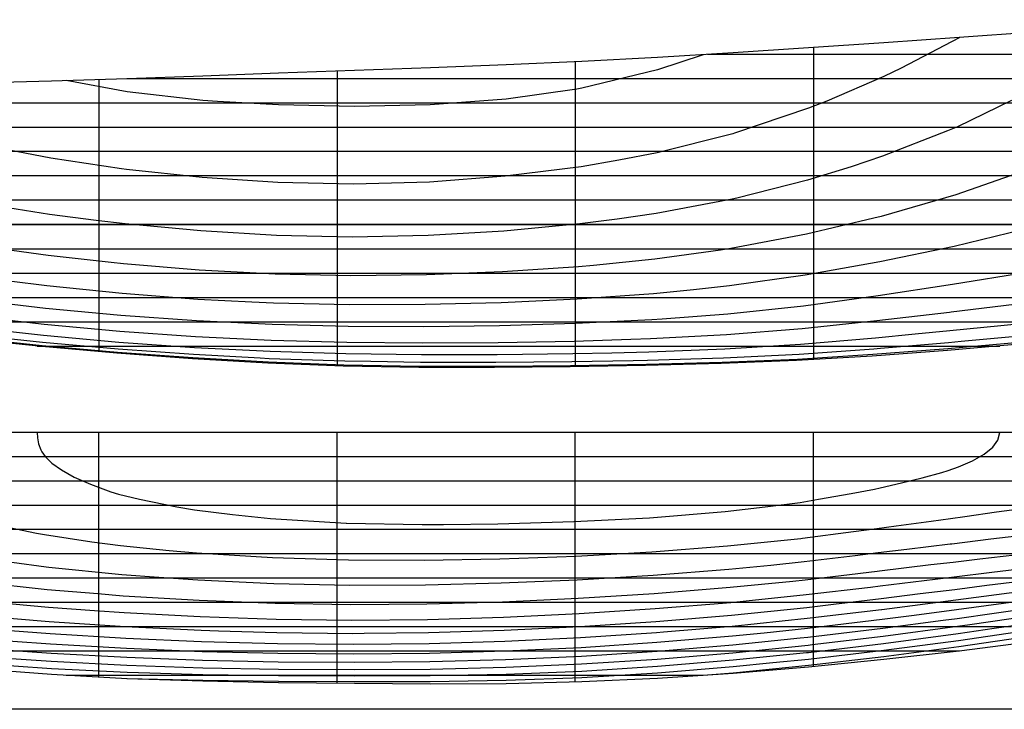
# Model space of a CAD drawing. Header units: metres. Extents: x -1049 to 33, y -200 to 318.
# Tile 2 of 4: x -735 to -329, y -200 to 84. Entities that reach past the tile are written whole.
import ezdxf

# ---------------------------------------------------------------- set-up
doc = ezdxf.new("R2010")
doc.units = ezdxf.units.M

msp = doc.modelspace()

# ---------------------------------------------------------------- linework, layer by layer
at = {"layer": '2', "color": 5}
for points in [[(-317.15, 79.145), (-348.03, 76.9703), (-378.976, 74.8143), (-409.979, 72.6964), (-441.029, 70.649), (-472.122, 68.7469), (-503.254, 67.0737), (-534.423, 65.6864), (-565.616, 64.5032), (-596.821, 63.397), (-628.024, 62.2564), (-659.217, 61.0989), (-690.391, 60.005), (-721.539, 59.0507), (-752.657, 58.2492), (-783.744, 57.5688), (-814.8, 56.9776), (-845.819, 56.4647), (-876.79, 56.0417), (-907.704, 55.7211), (-938.551, 55.5156), (-969.319, 55.4377), (-1000, 55.5)], [(-321.89, -49.1651), (-352.864, -51.901), (-383.874, -54.1701), (-414.914, -55.9235), (-445.978, -57.1625), (-477.059, -57.992), (-508.15, -58.5303), (-539.246, -58.8387), (-570.338, -58.7938), (-601.42, -58.2346), (-632.485, -57.0329), (-663.527, -55.2299), (-694.538, -52.9209), (-725.513, -50.1902), (-756.444, -47.0279), (-787.32, -43.3768), (-818.132, -39.1786), (-848.857, -34.3651), (-879.461, -28.8594), (-909.911, -22.585), (-940.173, -15.4648), (-970.214, -7.4221), (-1000, 1.62)]]:
    msp.add_lwpolyline(points, dxfattribs=at)
at = {"layer": '2', "color": 7}
for points in [[(-347.905, 76.979), (-348.03, 76.9051), (-371.916, 64.4076), (-379.095, 60.8903), (-402.519, 50.8383), (-410.099, 47.8343), (-440.454, 37.6142), (-441.164, 37.3955), (-472.335, 29.5656), (-488.132, 26.5103), (-503.573, 23.7786), (-534.806, 19.844), (-566.008, 17.4722), (-597.187, 16.6542), (-628.356, 17.3382), (-659.51, 19.3717), (-690.633, 22.5992), (-692.745, 22.8991), (-721.727, 27.3317), (-746.103, 32.0434)], [(-453.423, 69.8908), (-472.133, 63.7044), (-503.283, 56.0734), (-505.404, 55.7492), (-534.466, 51.568), (-565.653, 49.2423), (-596.842, 48.6368), (-628.028, 49.2381), (-653.224, 50.6712), (-659.208, 51.0545), (-690.386, 54.6863), (-715.395, 59.2389)], [(-326.563, 51.0176), (-348.683, 40.2824), (-352.901, 38.5026), (-379.526, 28.1062), (-392.543, 23.7829), (-410.416, 18.2815), (-439.513, 10.8971), (-441.492, 10.4362), (-472.737, 4.5862), (-488.781, 2.2588), (-504.053, 0.2542), (-535.329, -2.7383), (-566.546, -4.5574), (-597.728, -5.152), (-628.9, -4.4803), (-660.056, -2.633), (-691.177, 0.2438), (-703.132, 1.7008), (-722.25, 4.1658), (-753.271, 9.0769)], [(-323.847, 21.1984), (-349.407, 12.2777), (-380.069, 3.3365), (-383.138, 2.5687), (-410.881, -3.9823), (-441.972, -9.8783), (-446.259, -10.5262), (-473.27, -14.2193), (-498.509, -16.8411), (-504.631, -17.4098), (-535.924, -19.5129), (-567.142, -20.7474), (-598.323, -21.065), (-629.5, -20.3933), (-660.666, -18.7512), (-691.796, -16.2095), (-696.975, -15.6491), (-722.869, -12.7417), (-753.879, -8.4593)], [(-321.89, -49.1651), (-352.864, -51.901), (-383.874, -54.1701), (-414.914, -55.9235), (-445.978, -57.1625), (-477.059, -57.992), (-508.15, -58.5303), (-539.246, -58.8387), (-570.338, -58.7938), (-601.42, -58.2346), (-632.485, -57.0329), (-663.527, -55.2299), (-694.538, -52.9209), (-725.513, -50.1902), (-756.444, -47.0279), (-787.32, -43.3768), (-818.132, -39.1786), (-848.857, -34.3651), (-879.461, -28.8594), (-909.911, -22.585), (-940.173, -15.4648), (-970.214, -7.4221), (-1000, 1.62)], [(-321.966, -2.208), (-350.114, -8.9727), (-380.677, -15.361), (-411.446, -20.8792), (-442.547, -25.2808), (-457.363, -26.8876), (-473.869, -28.4988), (-505.245, -30.739), (-522.238, -31.5641), (-536.531, -32.1923), (-567.737, -32.9524), (-598.911, -33.0292), (-630.09, -32.3259), (-639.12, -31.8866), (-661.263, -30.7857), (-692.399, -28.426), (-723.472, -25.2696), (-754.476, -21.359)], [(-320.23, -19.6892), (-350.773, -24.7038), (-381.308, -29.3734), (-412.062, -33.5955), (-443.167, -36.8879), (-470.284, -38.9605), (-474.49, -39.2488), (-505.851, -40.7351), (-537.116, -41.6788), (-568.303, -42.0907), (-599.463, -41.9476), (-630.636, -41.1671), (-661.807, -39.6879), (-692.942, -37.4784), (-724.01, -34.5135), (-755.006, -30.8306)], [(-320.804, -32.3402), (-351.377, -36.0881), (-352.01, -36.1588), (-381.932, -39.6111), (-412.694, -42.9148), (-443.796, -45.4019), (-475.1, -47.0838), (-483.144, -47.3677), (-506.429, -48.0849), (-537.661, -48.6611), (-568.824, -48.8364), (-599.967, -48.5517), (-631.127, -47.6959), (-662.286, -46.2), (-693.409, -44.0329), (-724.466, -41.1675), (-755.452, -37.6362)], [(-321.268, -40.739), (-330.854, -41.6879), (-351.915, -43.8151), (-366.193, -45.1494), (-382.531, -46.7301), (-413.32, -49.3912), (-444.414, -51.3134), (-475.684, -52.5223), (-490.969, -52.8839), (-506.967, -53.2183), (-538.161, -53.5888), (-569.298, -53.6297), (-600.421, -53.2414), (-631.56, -52.2897), (-662.697, -50.7192), (-693.8, -48.5257), (-724.84, -45.7087), (-755.814, -42.2942)], [(-321.614, -45.8228), (-347.209, -48.1938), (-352.375, -48.6734), (-380.439, -51.0213), (-383.094, -51.2491), (-413.932, -53.455), (-445.015, -55.0027), (-476.236, -55.9417), (-482.233, -56.0489), (-507.46, -56.4627), (-538.614, -56.7517), (-569.725, -56.7303), (-590.166, -56.4231), (-600.826, -56.2572), (-631.941, -55.2064), (-635.666, -55.0095), (-663.049, -53.5382), (-694.124, -51.289), (-725.144, -48.5015), (-756.103, -45.1913)], [(-321.823, -48.4215), (-352.717, -51.1732), (-369.006, -52.4253), (-383.593, -53.5509), (-414.52, -55.4889), (-445.59, -56.8092), (-476.742, -57.6161), (-507.894, -58.1177), (-539.01, -58.4049), (-570.102, -58.3623), (-601.186, -57.8374), (-632.273, -56.6875), (-663.347, -54.9256), (-694.389, -52.6302), (-725.385, -49.8751), (-749.748, -47.3439)]]:
    msp.add_lwpolyline(points, dxfattribs=at)
at = {"layer": '2', "color": 2}
for points in [[(-16, 70), (-34.8381, 70), (-45.33, 70), (-74.1915, 70), (-74.8775, 70), (-104.632, 70), (-133.003, 70), (-134.587, 70), (-164.724, 70), (-195.026, 70), (-216.34, 70), (-225.468, 70), (-256.021, 70), (-286.651, 70), (-314.694, 70), (-317.347, 70), (-348.131, 70), (-379.015, 70), (-409.99, 70), (-441.03, 70), (-451.638, 70)], [(-324.178, 60), (-348.294, 60), (-379.104, 60), (-410.029, 60), (-424.771, 60), (-441.053, 60), (-472.141, 60), (-503.273, 60), (-534.436, 60), (-565.623, 60), (-596.822, 60), (-628.023, 60), (-659.216, 60), (-690.391, 60), (-690.555, 60)], [(-317.862, 50), (-333.625, 50), (-348.479, 50), (-379.21, 50), (-410.083, 50), (-410.895, 50), (-441.09, 50), (-472.179, 50), (-503.315, 50), (-534.474, 50), (-565.65, 50), (-596.836, 50), (-628.025, 50), (-659.21, 50), (-681.048, 50), (-690.382, 50), (-721.534, 50), (-752.658, 50)], [(-318.154, 40), (-343.676, 40), (-348.689, 40), (-379.339, 40), (-408.513, 40), (-410.157, 40), (-441.147, 40), (-472.24, 40), (-503.386, 40), (-534.546, 40), (-565.713, 40), (-596.889, 40), (-628.071, 40), (-659.253, 40), (-690.424, 40), (-721.578, 40), (-752.709, 40)], [(-318.462, 30), (-348.924, 30), (-354.587, 30), (-379.494, 30), (-410.256, 30), (-413.499, 30), (-441.23, 30), (-472.331, 30), (-503.49, 30), (-534.654, 30), (-565.817, 30), (-596.985, 30), (-628.165, 30), (-659.348, 30), (-690.525, 30), (-721.686, 30), (-752.826, 30)], [(-318.786, 20), (-329.824, 20), (-349.186, 20), (-366.605, 20), (-379.678, 20), (-410.389, 20), (-428.286, 20), (-441.344, 20), (-472.456, 20), (-503.632, 20), (-534.804, 20), (-565.965, 20), (-597.13, 20), (-628.309, 20), (-659.498, 20), (-690.684, 20), (-721.855, 20), (-753.003, 20)], [(-319.123, 10), (-346.293, 10), (-349.474, 10), (-379.897, 10), (-379.964, 10), (-410.56, 10), (-441.5, 10), (-469.696, 10), (-472.622, 10), (-503.818, 10), (-534.999, 10), (-566.16, 10), (-597.324, 10), (-628.507, 10), (-659.705, 10), (-690.902, 10), (-722.083, 10), (-738.442, 10)], [(-753.558, 0), (-722.384, 0), (-691.185, 0), (-659.97, 0), (-652.812, 0), (-628.761, 0), (-597.572, 0), (-592.902, 0), (-566.41, 0), (-535.25, 0), (-504.06, 0), (-472.845, 0), (-441.71, 0), (-410.778, 0), (-399.801, 0), (-380.165, 0), (-364.035, 0), (-349.795, 0), (-336.648, 0), (-319.475, 0)], [(-753.943, -10), (-722.754, -10), (-703.847, -10), (-691.539, -10), (-660.311, -10), (-629.087, -10), (-597.89, -10), (-566.725, -10), (-535.561, -10), (-504.361, -10), (-473.127, -10), (-441.976, -10), (-435.727, -10), (-411.056, -10), (-384.479, -10), (-380.481, -10), (-357.897, -10), (-350.153, -10), (-334.647, -10), (-319.846, -10)], [(-750.751, -20), (-723.202, -20), (-702.44, -20), (-691.97, -20), (-660.723, -20), (-629.483, -20), (-598.276, -20), (-567.11, -20), (-535.945, -20), (-504.739, -20), (-473.488, -20), (-442.325, -20), (-416.514, -20), (-411.409, -20), (-381.726, -20), (-380.865, -20), (-359.735, -20), (-350.56, -20), (-339.49, -20), (-320.383, -20)], [(-752.131, -30), (-723.735, -30), (-722.63, -30), (-692.487, -30), (-677.39, -30), (-661.221, -30), (-629.966, -30), (-598.749, -30), (-567.58, -30), (-536.415, -30), (-505.207, -30), (-473.946, -30), (-442.774, -30), (-425.563, -30), (-411.866, -30), (-390.764, -30), (-381.342, -30), (-369.568, -30), (-351.682, -30), (-351.035, -30), (-335.067, -30), (-320.689, -30)], [(-744.755, -40), (-727.675, -40), (-724.38, -40), (-704.862, -40), (-693.112, -40), (-673.057, -40), (-661.828, -40), (-630.557, -40), (-599.331, -40), (-568.161, -40), (-537.002, -40), (-505.801, -40), (-474.543, -40), (-443.374, -40), (-413.212, -40), (-412.472, -40), (-391.475, -40), (-381.96, -40), (-374.017, -40), (-359.588, -40), (-351.631, -40), (-345.753, -40), (-332.627, -40), (-321.223, -40)], [(-727.374, -50), (-727.269, -50), (-726.835, -50), (-725.902, -50), (-725.423, -50), (-724.132, -50), (-721.337, -50), (-717.417, -50), (-712.198, -50), (-705.5, -50), (-697.135, -50), (-693.957, -50), (-685.296, -50), (-669.979, -50), (-662.625, -50), (-647, -50), (-631.331, -50), (-600.275, -50), (-600.094, -50), (-568.926, -50), (-560.249, -50), (-537.783, -50), (-506.611, -50), (-475.389, -50), (-444.255, -50), (-427.841, -50), (-413.397, -50), (-405.965, -50), (-392.513, -50), (-382.911, -50), (-380.586, -50), (-371.718, -50), (-363.212, -50), (-355.126, -50), (-352.54, -50), (-348.279, -50), (-342.556, -50), (-337.813, -50), (-334.258, -50), (-332.07, -50), (-331.343, -50)]]:
    msp.add_lwpolyline(points, dxfattribs=at)
at = {"layer": '2', "color": 1}
for points in [[(-408, 72.8316), (-408, 61.1886), (-408, 50.2725), (-408, 40.06), (-408, 30.528), (-408, 21.653), (-408, 13.4117), (-408, 5.7805), (-408, -1.264), (-408, -7.7456), (-408, -13.6879), (-408, -19.1147), (-408, -24.0495), (-408, -28.5161), (-408, -32.538), (-408, -36.1388), (-408, -39.3421), (-408, -42.1712), (-408, -44.6496), (-408, -46.8007), (-408, -48.6477), (-408, -50.2138), (-408, -51.5224), (-408, -52.5965), (-408, -53.4594), (-408, -54.1342), (-408, -54.644), (-408, -55.012), (-408, -55.2612), (-408, -55.4148), (-408, -55.4959), (-408, -55.5275), (-408, -55.533)], [(-506, 66.9515), (-506, 55.7255), (-506, 45.19), (-506, 35.3233), (-506, 26.1036), (-506, 17.509), (-506, 9.5175), (-506, 2.1073), (-506, -4.7438), (-506, -11.0577), (-506, -16.8564), (-506, -22.162), (-506, -26.9965), (-506, -31.3818), (-506, -35.34), (-506, -38.8931), (-506, -42.063), (-506, -42.8202), (-506, -44.8733), (-506, -47.3445), (-506, -49.4975), (-506, -51.3542), (-506, -52.9365), (-506, -54.2663), (-506, -55.3654), (-506, -56.2557), (-506, -56.9592), (-506, -57.4977), (-506, -57.8932), (-506, -58.1677), (-506, -58.3429), (-506, -58.4409), (-506, -58.4837), (-506, -58.4931)], [(-604, 63.1346), (-604, 52.1512), (-604, 41.852), (-604, 32.2147), (-604, 23.2175), (-604, 14.8382), (-604, 7.0548), (-604, -0.1547), (-604, -6.8123), (-604, -12.94), (-604, -18.5596), (-604, -23.6932), (-604, -28.3626), (-604, -32.5899), (-604, -36.397), (-604, -39.8058), (-604, -42.8383), (-604, -45.5165), (-604, -47.8624), (-604, -49.8979), (-604, -51.645), (-604, -53.1258), (-604, -54.3622), (-604, -55.3764), (-604, -56.1902), (-604, -56.8258), (-604, -57.3052), (-604, -57.6504), (-604, -57.8835), (-604, -58.0265), (-604, -58.1013), (-604, -58.1301), (-604, -58.1348)], [(-702, 59.6493), (-702, 49.6015), (-702, 40.1738), (-702, 31.3464), (-702, 23.0995), (-702, 15.4133), (-702, 8.2682), (-702, 1.6443), (-702, -4.478), (-702, -10.1185), (-702, -15.297), (-702, -20.0331), (-702, -24.3465), (-702, -28.2571), (-702, -31.7845), (-702, -34.9484), (-702, -37.7685), (-702, -40.2648), (-702, -42.4567), (-702, -44.3642), (-702, -46.0069), (-702, -47.4047), (-702, -48.5772), (-702, -49.5443), (-702, -50.3257), (-702, -50.9411), (-702, -51.4104), (-702, -51.7532), (-702, -51.9895), (-702, -52.1388), (-702, -52.221), (-702, -52.2559), (-702, -52.2631)]]:
    msp.add_lwpolyline(points, dxfattribs=at)
at = {"layer": '2', "color": 9}
msp.add_lwpolyline([(33.2, 0), (-1049.2, 0)], dxfattribs=at)
at = {"layer": '3', "color": 9}
msp.add_lwpolyline([(33.2, -85.5818), (-1049.2, -85.5818)], dxfattribs=at)
at = {"layer": '3', "color": 5}
for points in [[(-321.89, -85.5818), (-352.864, -85.5818), (-383.874, -85.5818), (-414.914, -85.5818), (-445.978, -85.5818), (-477.059, -85.5818), (-508.15, -85.5818), (-539.246, -85.5818), (-570.338, -85.5818), (-601.42, -85.5818), (-632.485, -85.5818), (-663.527, -85.5818), (-694.538, -85.5818), (-725.513, -85.5818), (-756.444, -85.5818), (-787.32, -85.5818), (-818.132, -85.5818), (-848.857, -85.5818), (-879.461, -85.5818), (-909.911, -85.5818), (-940.173, -85.5818), (-970.214, -85.5818), (-1000, -85.5818)], [(-317.15, -171.591), (-348.03, -175.598), (-378.976, -179.092), (-409.979, -182.134), (-441.029, -184.748), (-472.122, -186.84), (-503.254, -188.289), (-534.423, -189.018), (-565.616, -189.174), (-596.821, -188.975), (-628.024, -188.608), (-659.217, -187.998), (-690.391, -186.941), (-721.539, -185.248), (-752.657, -182.919), (-783.744, -180.092), (-814.8, -176.905), (-845.819, -173.403), (-876.79, -169.539), (-907.704, -165.259), (-938.551, -160.51), (-969.319, -155.239), (-1000, -149.392)]]:
    msp.add_lwpolyline(points, dxfattribs=at)
at = {"layer": '3', "color": 7}
for points in [[(-321.89, -85.5818), (-352.864, -85.5818), (-383.874, -85.5818), (-414.914, -85.5818), (-445.978, -85.5818), (-477.059, -85.5818), (-508.15, -85.5818), (-539.246, -85.5818), (-570.338, -85.5818), (-601.42, -85.5818), (-632.485, -85.5818), (-663.527, -85.5818), (-694.538, -85.5818), (-725.513, -85.5818), (-756.444, -85.5818), (-787.32, -85.5818), (-818.132, -85.5818), (-848.857, -85.5818), (-879.461, -85.5818), (-909.911, -85.5818), (-940.173, -85.5818), (-970.214, -85.5818), (-1000, -85.5818)], [(-321.823, -95.5818), (-352.717, -95.5818), (-369.006, -95.5818), (-383.593, -95.5818), (-414.52, -95.5818), (-445.59, -95.5818), (-476.742, -95.5818), (-507.894, -95.5818), (-539.01, -95.5818), (-570.102, -95.5818), (-601.186, -95.5818), (-632.273, -95.5818), (-663.347, -95.5818), (-694.389, -95.5818), (-725.385, -95.5818), (-749.748, -95.5818)], [(-321.614, -105.582), (-347.209, -105.582), (-352.375, -105.582), (-380.439, -105.582), (-383.094, -105.582), (-413.932, -105.582), (-445.015, -105.582), (-476.236, -105.582), (-482.233, -105.582), (-507.46, -105.582), (-538.614, -105.582), (-569.725, -105.582), (-590.166, -105.582), (-600.826, -105.582), (-631.941, -105.582), (-635.666, -105.582), (-663.049, -105.582), (-694.124, -105.582), (-725.144, -105.582), (-756.103, -105.582)], [(-321.268, -115.582), (-330.854, -115.582), (-351.915, -115.582), (-366.193, -115.582), (-382.531, -115.582), (-413.32, -115.582), (-444.414, -115.582), (-475.684, -115.582), (-490.969, -115.582), (-506.967, -115.582), (-538.161, -115.582), (-569.298, -115.582), (-600.421, -115.582), (-631.56, -115.582), (-662.697, -115.582), (-693.8, -115.582), (-724.84, -115.582), (-755.814, -115.582)], [(-320.804, -125.582), (-351.377, -125.582), (-352.01, -125.582), (-381.932, -125.582), (-412.694, -125.582), (-443.796, -125.582), (-475.1, -125.582), (-483.144, -125.582), (-506.429, -125.582), (-537.661, -125.582), (-568.824, -125.582), (-599.967, -125.582), (-631.127, -125.582), (-662.286, -125.582), (-693.409, -125.582), (-724.466, -125.582), (-755.452, -125.582)], [(-320.23, -135.582), (-350.773, -135.582), (-381.308, -135.582), (-412.062, -135.582), (-443.167, -135.582), (-470.284, -135.582), (-474.49, -135.582), (-505.851, -135.582), (-537.116, -135.582), (-568.303, -135.582), (-599.463, -135.582), (-630.636, -135.582), (-661.807, -135.582), (-692.942, -135.582), (-724.01, -135.582), (-755.006, -135.582)], [(-321.966, -145.582), (-350.114, -145.582), (-380.677, -145.582), (-411.446, -145.582), (-442.547, -145.582), (-457.363, -145.582), (-473.869, -145.582), (-505.245, -145.582), (-522.238, -145.582), (-536.531, -145.582), (-567.737, -145.582), (-598.911, -145.582), (-630.09, -145.582), (-639.12, -145.582), (-661.263, -145.582), (-692.399, -145.582), (-723.472, -145.582), (-754.476, -145.582)], [(-323.847, -155.582), (-349.407, -155.582), (-380.069, -155.582), (-383.138, -155.582), (-410.881, -155.582), (-441.972, -155.582), (-446.259, -155.582), (-473.27, -155.582), (-498.509, -155.582), (-504.631, -155.582), (-535.924, -155.582), (-567.142, -155.582), (-598.323, -155.582), (-629.5, -155.582), (-660.666, -155.582), (-691.796, -155.582), (-696.975, -155.582), (-722.869, -155.582), (-753.879, -155.582)], [(-326.563, -165.582), (-348.683, -165.582), (-352.901, -165.582), (-379.526, -165.582), (-392.543, -165.582), (-410.416, -165.582), (-439.513, -165.582), (-441.492, -165.582), (-472.737, -165.582), (-488.781, -165.582), (-504.053, -165.582), (-535.329, -165.582), (-566.546, -165.582), (-597.728, -165.582), (-628.9, -165.582), (-660.056, -165.582), (-691.177, -165.582), (-703.132, -165.582), (-722.25, -165.582), (-753.271, -165.582)], [(-347.905, -175.582), (-348.03, -175.582), (-371.916, -175.582), (-379.095, -175.582), (-402.519, -175.582), (-410.099, -175.582), (-440.454, -175.582), (-441.164, -175.582), (-472.335, -175.582), (-488.132, -175.582), (-503.573, -175.582), (-534.806, -175.582), (-566.008, -175.582), (-597.187, -175.582), (-628.356, -175.582), (-659.51, -175.582), (-690.633, -175.582), (-692.745, -175.582), (-721.727, -175.582), (-746.103, -175.582)], [(-453.423, -185.582), (-472.133, -185.582), (-503.283, -185.582), (-505.404, -185.582), (-534.466, -185.582), (-565.653, -185.582), (-596.842, -185.582), (-628.028, -185.582), (-653.224, -185.582), (-659.208, -185.582), (-690.386, -185.582), (-715.395, -185.582)]]:
    msp.add_lwpolyline(points, dxfattribs=at)
at = {"layer": '3', "color": 2}
for points in [[(-727.374, -85.5818), (-727.269, -87.8456), (-726.835, -90.2506), (-725.902, -92.7861), (-725.423, -93.5789), (-724.132, -95.4321), (-721.337, -98.1737), (-717.417, -101.004), (-712.198, -103.918), (-705.5, -106.91), (-697.135, -109.983), (-693.957, -110.955), (-685.296, -113.058), (-669.979, -116.177), (-662.625, -117.451), (-647, -119.376), (-631.331, -121.014), (-600.275, -122.9), (-600.094, -122.91), (-568.926, -123.517), (-560.249, -123.453), (-537.783, -123.25), (-506.611, -122.295), (-475.389, -120.709), (-444.255, -118.179), (-427.841, -116.204), (-413.397, -114.343), (-405.965, -113.082), (-392.513, -110.69), (-382.911, -108.922), (-380.586, -108.432), (-371.718, -106.351), (-363.212, -104.253), (-355.126, -102.09), (-352.54, -101.27), (-348.279, -99.7405), (-342.556, -97.2183), (-337.813, -94.5364), (-334.258, -91.686), (-332.07, -88.685), (-331.343, -85.5818)], [(-16, -94.772), (-34.8381, -100.89), (-45.33, -104.395), (-74.1915, -113.544), (-74.8775, -113.765), (-104.632, -122.689), (-133.003, -130.627), (-134.587, -131.073), (-164.724, -138.863), (-195.026, -146.062), (-216.34, -150.694), (-225.468, -152.684), (-256.021, -158.746), (-286.651, -164.291), (-314.694, -168.908), (-317.347, -169.344), (-348.131, -173.871), (-379.015, -177.9), (-409.99, -181.466), (-441.03, -184.586), (-451.638, -185.462)], [(-744.755, -123.53), (-727.675, -127.032), (-724.38, -127.636), (-704.862, -130.552), (-693.112, -132.128), (-673.057, -134.159), (-661.828, -135.179), (-630.557, -137.092), (-599.331, -138.064), (-568.161, -138.16), (-537.002, -137.574), (-505.801, -136.43), (-474.543, -134.724), (-443.374, -132.296), (-413.212, -129.172), (-412.472, -129.093), (-391.475, -126.35), (-381.96, -125.12), (-374.017, -124.022), (-359.588, -122.068), (-351.631, -121.014), (-345.753, -120.185), (-332.627, -118.299), (-321.223, -116.69)], [(-752.131, -137.046), (-723.735, -140.894), (-722.63, -141.015), (-692.487, -144.04), (-677.39, -145.183), (-661.221, -146.306), (-629.966, -147.733), (-598.749, -148.375), (-567.58, -148.256), (-536.415, -147.503), (-505.207, -146.199), (-473.946, -144.344), (-442.774, -141.868), (-425.563, -140.137), (-411.866, -138.715), (-390.764, -136.176), (-381.342, -135.044), (-369.568, -133.56), (-351.682, -131.451), (-351.035, -131.374), (-335.067, -129.392), (-320.689, -127.759)], [(-750.751, -147.237), (-723.202, -150.15), (-702.44, -151.931), (-691.97, -152.767), (-660.723, -154.653), (-629.483, -155.873), (-598.276, -156.361), (-567.11, -156.116), (-535.945, -155.243), (-504.739, -153.819), (-473.488, -151.86), (-442.325, -149.32), (-416.514, -146.725), (-411.409, -146.198), (-381.726, -142.702), (-380.865, -142.601), (-359.735, -139.983), (-350.56, -138.906), (-339.49, -137.559), (-320.383, -135.399)], [(-753.943, -154.546), (-722.754, -157.42), (-703.847, -158.835), (-691.539, -159.704), (-660.311, -161.374), (-629.087, -162.438), (-597.89, -162.829), (-566.725, -162.529), (-535.561, -161.608), (-504.361, -160.123), (-473.127, -158.096), (-441.976, -155.516), (-435.727, -154.884), (-411.056, -152.33), (-384.479, -149.217), (-380.481, -148.744), (-357.897, -145.933), (-350.153, -145.002), (-334.647, -143.07), (-319.846, -141.33)], [(-753.558, -160.808), (-722.384, -163.374), (-691.185, -165.449), (-659.97, -167.006), (-652.812, -167.229), (-628.761, -167.959), (-597.572, -168.292), (-592.902, -168.245), (-566.41, -167.947), (-535.25, -166.982), (-504.06, -165.453), (-472.845, -163.385), (-441.71, -160.758), (-410.778, -157.592), (-399.801, -156.303), (-380.165, -153.963), (-364.035, -151.921), (-349.795, -150.149), (-336.648, -148.448), (-319.475, -146.313)], [(-319.123, -150.638), (-346.293, -154.222), (-349.474, -154.652), (-379.897, -158.568), (-379.964, -158.576), (-410.56, -162.176), (-441.5, -165.386), (-469.696, -167.794), (-472.622, -168.041), (-503.818, -170.115), (-534.999, -171.619), (-566.16, -172.539), (-597.324, -172.862), (-628.507, -172.58), (-659.705, -171.72), (-690.902, -170.324), (-722.083, -168.437), (-738.442, -167.201)], [(-318.786, -154.451), (-329.824, -155.948), (-349.186, -158.618), (-366.605, -160.894), (-379.678, -162.598), (-410.389, -166.264), (-428.286, -168.127), (-441.344, -169.459), (-472.456, -172.096), (-503.632, -174.165), (-534.804, -175.64), (-565.965, -176.524), (-597.13, -176.834), (-628.309, -176.594), (-659.498, -175.827), (-690.684, -174.543), (-721.855, -172.758), (-753.003, -170.488)], [(-318.462, -157.916), (-348.924, -162.222), (-354.587, -162.971), (-379.494, -166.239), (-410.256, -169.93), (-413.499, -170.267), (-441.23, -173.095), (-472.331, -175.729), (-503.49, -177.777), (-534.654, -179.197), (-565.817, -180.016), (-596.985, -180.291), (-628.165, -180.086), (-659.348, -179.415), (-690.525, -178.249), (-721.686, -176.559), (-752.826, -174.356)], [(-318.154, -161.072), (-343.676, -164.77), (-348.689, -165.496), (-379.339, -169.548), (-408.513, -173.037), (-410.157, -173.23), (-441.147, -176.381), (-472.24, -179.002), (-503.386, -181.011), (-534.546, -182.353), (-565.713, -183.081), (-596.889, -183.303), (-628.071, -183.128), (-659.253, -182.556), (-690.424, -181.511), (-721.578, -179.911), (-752.709, -177.756)], [(-317.862, -164.008), (-333.625, -166.323), (-348.479, -168.495), (-379.21, -172.569), (-410.083, -176.232), (-410.895, -176.316), (-441.09, -179.368), (-472.179, -181.964), (-503.315, -183.921), (-534.474, -185.163), (-565.65, -185.778), (-596.836, -185.93), (-628.025, -185.781), (-659.21, -185.312), (-681.048, -184.665), (-690.382, -184.384), (-721.534, -182.852), (-752.658, -180.718)], [(-324.178, -167.732), (-348.294, -171.277), (-379.104, -175.342), (-410.029, -178.963), (-424.771, -180.465), (-441.053, -182.096), (-472.141, -184.658), (-503.273, -186.548), (-534.436, -187.671), (-565.623, -188.154), (-596.822, -188.223), (-628.023, -188.096), (-659.216, -187.733), (-690.391, -186.94), (-690.555, -186.932)]]:
    msp.add_lwpolyline(points, dxfattribs=at)
at = {"layer": '3', "color": 1}
for points in [[(-702, -186.31), (-702, -183.708), (-702, -180.973), (-702, -178.113), (-702, -175.138), (-702, -172.059), (-702, -168.885), (-702, -165.626), (-702, -162.292), (-702, -158.894), (-702, -155.44), (-702, -151.942), (-702, -148.408), (-702, -144.848), (-702, -141.274), (-702, -137.694), (-702, -134.118), (-702, -130.557), (-702, -127.02), (-702, -123.518), (-702, -120.059), (-702, -116.654), (-702, -113.313), (-702, -110.046), (-702, -106.862), (-702, -103.771), (-702, -100.784), (-702, -97.9098), (-702, -95.1587), (-702, -92.5404), (-702, -90.0649), (-702, -87.7421), (-702, -85.5818)], [(-604, -188.89), (-604, -186.446), (-604, -183.805), (-604, -180.981), (-604, -177.988), (-604, -174.843), (-604, -171.559), (-604, -168.15), (-604, -164.632), (-604, -161.019), (-604, -157.326), (-604, -153.567), (-604, -149.757), (-604, -145.911), (-604, -142.043), (-604, -138.168), (-604, -134.301), (-604, -130.456), (-604, -126.649), (-604, -122.894), (-604, -119.206), (-604, -115.6), (-604, -112.09), (-604, -108.692), (-604, -105.421), (-604, -102.29), (-604, -99.3162), (-604, -96.5131), (-604, -93.8958), (-604, -91.4793), (-604, -89.2782), (-604, -87.3075), (-604, -85.5818)], [(-506, -188.353), (-506, -185.598), (-506, -182.709), (-506, -179.696), (-506, -176.57), (-506, -173.341), (-506, -170.02), (-506, -166.617), (-506, -163.143), (-506, -159.608), (-506, -156.024), (-506, -152.4), (-506, -148.746), (-506, -145.075), (-506, -141.395), (-506, -137.717), (-506, -134.052), (-506, -133.07), (-506, -130.404), (-506, -126.788), (-506, -123.216), (-506, -119.698), (-506, -116.246), (-506, -112.869), (-506, -109.578), (-506, -106.384), (-506, -103.297), (-506, -100.328), (-506, -97.4877), (-506, -94.7864), (-506, -92.2346), (-506, -89.843), (-506, -87.6219), (-506, -85.5818)], [(-408, -181.939), (-408, -179.05), (-408, -176.065), (-408, -172.995), (-408, -169.847), (-408, -166.63), (-408, -163.354), (-408, -160.027), (-408, -156.659), (-408, -153.257), (-408, -149.83), (-408, -146.388), (-408, -142.939), (-408, -139.491), (-408, -136.053), (-408, -132.635), (-408, -129.243), (-408, -125.887), (-408, -122.574), (-408, -119.315), (-408, -116.117), (-408, -112.988), (-408, -109.937), (-408, -106.972), (-408, -104.103), (-408, -101.336), (-408, -98.682), (-408, -96.1479), (-408, -93.7427), (-408, -91.4748), (-408, -89.3529), (-408, -87.3856), (-408, -85.5818)]]:
    msp.add_lwpolyline(points, dxfattribs=at)
at = {"layer": '4', "color": 2}
msp.add_lwpolyline([(-1049.2, 317.99), (33.2, 317.99), (33.2, -199.533), (-1049.2, -199.533), (-1049.2, 317.99)], dxfattribs=at)

doc.saveas('drawing.dxf')
